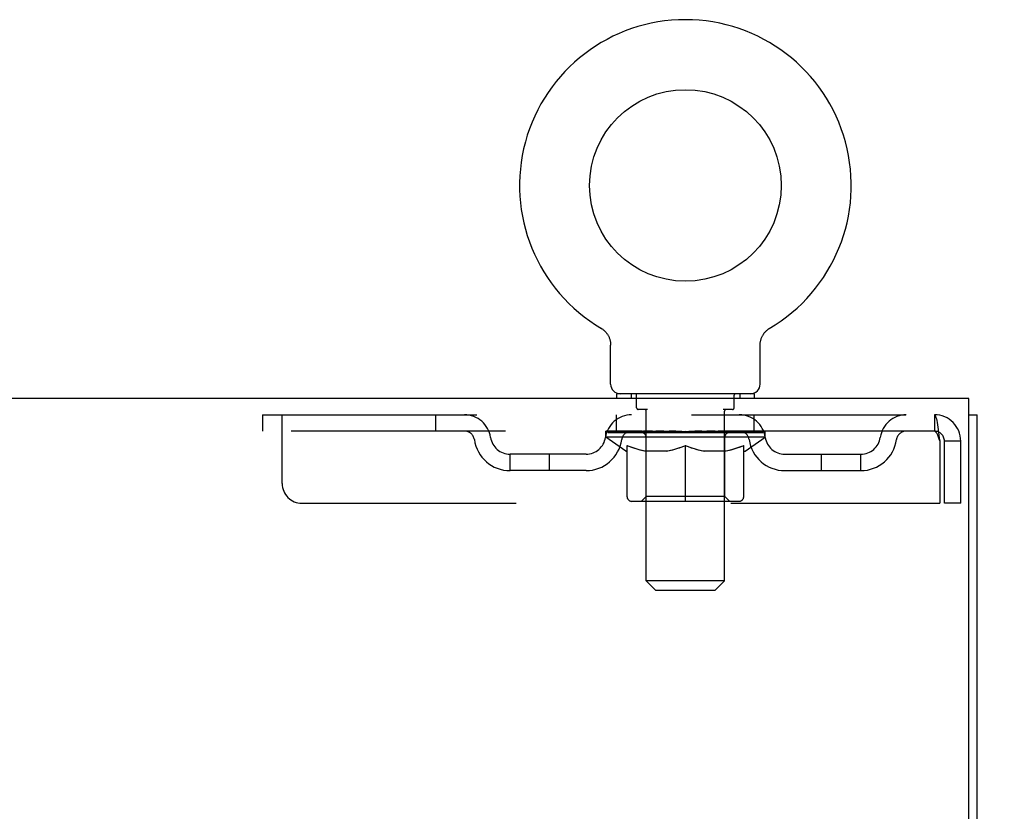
# Model space of a CAD drawing. Header units: inches. Extents: x 0 to 248, y 0 to 160.
# Tile 62 of 69: x 112.52 to 118.78, y 112.78 to 117.82. Entities that reach past the tile are written whole.
import ezdxf

# ---------------------------------------------------------------- set-up
doc = ezdxf.new("R2010")
doc.units = ezdxf.units.IN
doc.header["$LTSCALE"] = 13.627625
doc.header["$MEASUREMENT"] = 0
doc.linetypes.add('HIDDEN', pattern=[0.2, 0.1, -0.1])
doc.layers.get('0').update_dxf_attribs({"linetype": 'CONTINUOUS'})
doc.layers.add('DEFAULT_2', color=8, linetype='HIDDEN')
doc.layers.add('DIMENSIONS', color=7, linetype='CONTINUOUS')
doc.styles.get("Standard").update_dxf_attribs({"font": 'arial.ttf'})
doc.dimstyles.new('DIMSTYLE_1', dxfattribs={"dimtxt": 1.093125, "dimasz": 1.4575, "dimexe": 0.09, "dimexo": 0.07, "dimgap": 0.0375, "dimtad": 0, "dimtih": 1, "dimtoh": 1, "dimzin": 4, "dimdsep": 46, "dimtxsty": 'Standard', "dimblk": '_FILLED', "dimblk1": '_FILLED', "dimblk2": '_FILLED', "dimcen": 0.09, "dimadec": 3, "dimazin": 1, "dimtfac": 1, "dimtdec": 3, "dimtofl": 0, "dimtmove": 0, "dimatfit": 3, "dimldrblk": '_FILLED', "dimfxl": 0, "dimtolj": 1, "dimtzin": 4, "dimarcsym": 0})

# ---------------------------------------------------------------- blocks, each defined once
blk = doc.blocks.new('_FILLED')
at = {"color": 0, "linetype": 'ByBlock'}
blk.add_solid([(0, 0), (-1, 0.2), (-1, -0.2)], dxfattribs=at)
blk = doc.blocks.new('*D10')
at = {"layer": 'DIMENSIONS', "color": 2, "linetype": 'Continuous'}
for p, q in [((119.5133, 115.4094), (122.6503, 115.4094)), ((121.3386, 115.4094), (121.3386, 111.565)), ((121.3386, 105.5344), (121.3386, 109.3788)), ((118.1253, 105.5344), (122.6503, 105.5344))]:
    blk.add_line(p, q, dxfattribs=at)
at = {"layer": 'DIMENSIONS', "color": 2, "linetype": 'Continuous', "xscale": 1.4575, "yscale": 1.4575, "zscale": 1.4575}
for p, rotation in [((121.3386, 115.4094), 90), ((121.3386, 105.5344), 270)]:
    blk.add_blockref('_FILLED', p, dxfattribs=dict(at, rotation=rotation))
at = {"layer": 'DIMENSIONS', "color": 2, "linetype": 'Continuous', "insert": (121.3386, 111.0184), "char_height": 1.09312, "width": 2.970537, "attachment_point": 2, "line_spacing_factor": 0.9}
blk.add_mtext('9.88', dxfattribs=at)

msp = doc.modelspace()

# ---------------------------------------------------------------- linework, layer by layer
at = {"color": 7, "linetype": 'Continuous'}
for p, q in [((116.2148, 115.856), (116.2147, 115.8561)), ((116.2147, 115.8561), (116.2177, 115.8542)), ((116.2177, 115.8542), (116.2204, 115.8525)), ((116.2204, 115.8525), (116.222, 115.8514)), ((116.222, 115.8514), (116.2256, 115.8489)), ((116.2255, 115.8489), (116.229, 115.8462)), ((116.229, 115.8462), (116.2324, 115.8434)), ((116.2323, 115.8435), (116.2356, 115.8406)), ((116.2356, 115.8406), (116.2388, 115.8376)), ((116.2387, 115.8376), (116.2418, 115.8345)), ((116.2417, 115.8345), (116.2447, 115.8313)), ((116.2447, 115.8313), (116.2475, 115.828)), ((116.2475, 115.828), (116.2502, 115.8246)), ((116.2502, 115.8246), (116.2528, 115.8211)), ((117.2494, 115.8211), (117.252, 115.8246)), ((117.2519, 115.8246), (117.2547, 115.828)), ((117.2546, 115.828), (117.2575, 115.8313)), ((117.2575, 115.8313), (117.2604, 115.8345)), ((117.2604, 115.8345), (117.2635, 115.8376)), ((117.2634, 115.8376), (117.2666, 115.8406)), ((117.2666, 115.8406), (117.2699, 115.8435)), ((117.2698, 115.8434), (117.2732, 115.8462)), ((117.2732, 115.8462), (117.2767, 115.8489)), ((117.2766, 115.8489), (117.2801, 115.8514)), ((117.2801, 115.8514), (117.2818, 115.8525)), ((117.2802, 115.8514), (117.2817, 115.8525)), ((117.2818, 115.8525), (117.2845, 115.8542)), ((117.2845, 115.8542), (117.2874, 115.8561)), ((117.2874, 115.8561), (117.2874, 115.856)), ((116.2528, 115.8212), (116.2553, 115.8175)), ((116.2553, 115.8176), (116.2576, 115.8139)), ((116.2576, 115.8139), (116.2598, 115.8101)), ((116.2598, 115.8102), (116.2619, 115.8063)), ((116.2619, 115.8064), (116.2638, 115.8025)), ((116.2638, 115.8025), (116.2656, 115.7985)), ((116.2656, 115.7985), (116.2673, 115.7945)), ((116.2673, 115.7945), (116.2688, 115.7904)), ((116.2688, 115.7905), (116.2702, 115.7863)), ((116.2702, 115.7864), (116.2715, 115.7822)), ((117.2296, 115.778), (117.2307, 115.7822)), ((117.2307, 115.7822), (117.232, 115.7864)), ((117.232, 115.7863), (117.2334, 115.7905)), ((117.2334, 115.7904), (117.2349, 115.7945)), ((117.2349, 115.7945), (117.2366, 115.7985)), ((117.2365, 115.7985), (117.2384, 115.8025)), ((117.2384, 115.8025), (117.2403, 115.8064)), ((117.2403, 115.8063), (117.2424, 115.8102)), ((117.2424, 115.8101), (117.2446, 115.8139)), ((117.2446, 115.8139), (117.2469, 115.8176)), ((117.2469, 115.8175), (117.2494, 115.8212)), ((116.2761, 115.4994), (116.2761, 115.7485)), ((117.2261, 115.7485), (117.2262, 115.7522)), ((117.2261, 115.4994), (117.2261, 115.7485)), ((117.1886, 115.4394), (116.3136, 115.4394)), ((116.3136, 115.4394), (116.3136, 115.4094)), ((117.1886, 115.4394), (117.1886, 115.4094)), ((118.5531, 115.3054), (118.6051, 115.3054))]:
    msp.add_line(p, q, dxfattribs=at)
at = {"color": 3, "linetype": 'Continuous'}
for p, q in [((118.5531, 115.4094), (40.9071, 115.4094)), ((118.5531, 112.0734), (118.5531, 115.4094)), ((118.6051, 47.5134), (118.6051, 115.3054))]:
    msp.add_line(p, q, dxfattribs=at)
at = {"color": 7, "linetype": 'Continuous'}
for points in [[(116.2715, 115.7822), (116.2726, 115.778), (116.2735, 115.7738), (116.2743, 115.7695), (116.275, 115.7652), (116.2755, 115.7609), (116.2758, 115.7566), (116.276, 115.7522), (116.2761, 115.7485)], [(117.2262, 115.7522), (117.2264, 115.7566), (117.2267, 115.7609), (117.2272, 115.7652), (117.2279, 115.7695), (117.2287, 115.7737), (117.2296, 115.778)], [(117.2262, 115.7522), (117.2264, 115.7566), (117.2267, 115.7609), (117.2272, 115.7652), (117.2279, 115.7695)], [(116.2758, 115.7566), (116.276, 115.7522), (116.2761, 115.7485)]]:
    msp.add_lwpolyline(points, dxfattribs=at)
msp.add_circle((116.7511, 116.7634), 0.609, dxfattribs=at)
for centre, radius, start, end in [((116.7511, 116.7634), 1.054, 300.39933, 239.60066), ((116.3361, 115.4994), 0.06, 180, 270), ((117.1661, 115.4994), 0.06, 270, 360)]:
    msp.add_arc(centre, radius, start, end, dxfattribs=at)
at = {"layer": 'DEFAULT_2', "color": 8, "linetype": 'HIDDEN'}
for p, q in [((116.2147, 115.8561), (116.2147, 115.8561)), ((116.2204, 115.8525), (116.222, 115.8514)), ((117.2874, 115.8561), (117.2875, 115.8561)), ((116.4061, 115.4394), (116.4061, 115.4094)), ((116.4411, 115.3494), (116.4411, 115.4294)), ((117.0611, 115.3494), (117.0611, 115.4294)), ((117.0961, 115.4394), (117.0961, 115.4094)), ((116.5101, 115.3394), (116.4511, 115.3394)), ((116.5021, 114.2494), (116.5021, 115.3294)), ((117.0511, 115.3394), (116.992, 115.3394)), ((117.0001, 114.2494), (117.0001, 115.3294)), ((114.0636, 115.3054), (114.0636, 115.2014)), ((114.0636, 115.3054), (118.3341, 115.3054)), ((114.1886, 114.8679), (114.1886, 115.3054)), ((115.1636, 115.3054), (115.1636, 115.2014)), ((116.3136, 115.2014), (116.3136, 115.3054)), ((117.1886, 115.2014), (117.1886, 115.3054)), ((118.3341, 115.3054), (118.3341, 115.2014)), ((118.3365, 115.3043), (118.3341, 115.3054)), ((118.3341, 115.2014), (114.0636, 115.2014)), ((116.2449, 115.164), (116.2449, 115.2014)), ((116.2526, 115.1961), (116.2526, 115.2014)), ((116.2754, 115.1961), (116.2754, 115.2014)), ((116.3127, 115.1961), (116.3127, 115.2014)), ((116.3633, 115.1961), (116.3633, 115.2014)), ((116.4083, 115.1934), (116.4083, 115.198)), ((116.4257, 115.1961), (116.4257, 115.2014)), ((116.4532, 115.1934), (116.4532, 115.1992)), ((116.498, 115.1961), (116.498, 115.2014)), ((116.512, 115.1934), (116.512, 115.2001)), ((116.578, 115.1961), (116.578, 115.2014)), ((116.5828, 115.1934), (116.5828, 115.2008)), ((116.6596, 115.1958), (116.7511, 115.2014)), ((116.6632, 115.1961), (116.6632, 115.2014)), ((116.6636, 115.2013), (116.6632, 115.2014)), ((116.6636, 115.1961), (116.6636, 115.2013)), ((116.7511, 115.1961), (116.7511, 115.2014)), ((116.7806, 115.1996), (116.8426, 115.1958)), ((116.7806, 115.1958), (116.7806, 115.1996)), ((116.7976, 115.1958), (116.7976, 115.1986)), ((116.8386, 115.2013), (116.839, 115.2014)), ((116.8386, 115.1961), (116.8386, 115.2013)), ((116.839, 115.1961), (116.839, 115.2014)), ((116.9194, 115.1934), (116.9194, 115.2008)), ((116.9242, 115.1961), (116.9242, 115.2014)), ((116.9902, 115.1934), (116.9902, 115.2001)), ((117.0042, 115.1961), (117.0042, 115.2014)), ((117.049, 115.1934), (117.049, 115.1992)), ((117.0765, 115.1961), (117.0765, 115.2014)), ((117.0939, 115.1934), (117.0939, 115.198)), ((117.1389, 115.1961), (117.1389, 115.2014)), ((117.1895, 115.1961), (117.1895, 115.2014)), ((117.2268, 115.1961), (117.2268, 115.2014)), ((117.2496, 115.1961), (117.2496, 115.2014)), ((117.2573, 115.164), (117.2573, 115.2014)), ((117.2573, 115.164), (116.2449, 115.164)), ((116.3722, 115.0749), (116.2449, 115.164)), ((116.2595, 115.1934), (116.2595, 115.1961)), ((116.2595, 115.1934), (117.2427, 115.1934)), ((116.2666, 115.1934), (116.2666, 115.1961)), ((116.2673, 115.1934), (116.2673, 115.1961)), ((116.2884, 115.1934), (116.2884, 115.1961)), ((116.2899, 115.1934), (116.2899, 115.1961)), ((116.3243, 115.1934), (116.3243, 115.1961)), ((116.3264, 115.1934), (116.3264, 115.1961)), ((116.4898, 115.1958), (116.3288, 115.1958)), ((116.3644, 115.1934), (116.3644, 115.1958)), ((116.365, 115.1934), (116.365, 115.1958)), ((116.3674, 115.1934), (116.3674, 115.1958)), ((116.3731, 115.1934), (116.3731, 115.1961)), ((116.3732, 115.1934), (116.3732, 115.1958)), ((116.3759, 115.1934), (116.3759, 115.1961)), ((116.3786, 115.1934), (116.3786, 115.1966)), ((116.382, 115.1934), (116.382, 115.1958)), ((116.3934, 115.1934), (116.3934, 115.1958)), ((116.4079, 115.1934), (116.4079, 115.1958)), ((116.4245, 115.1934), (116.4245, 115.1958)), ((116.4334, 115.1934), (116.4334, 115.1961)), ((116.4368, 115.1934), (116.4368, 115.1961)), ((116.4442, 115.1934), (116.4442, 115.1958)), ((116.4656, 115.1934), (116.4656, 115.1958)), ((116.468, 115.1934), (116.468, 115.1958)), ((116.4898, 115.1934), (116.4898, 115.1958)), ((116.5433, 115.1958), (116.4938, 115.1958)), ((116.5011, 114.7869), (116.5011, 115.1616)), ((116.5034, 115.1934), (116.5034, 115.1961)), ((116.5072, 115.1934), (116.5072, 115.1961)), ((116.5153, 115.1934), (116.5153, 115.1958)), ((116.524, 115.1934), (116.524, 115.1958)), ((116.5433, 115.1934), (116.5433, 115.1958)), ((116.6032, 115.1958), (116.5559, 115.1958)), ((116.5722, 115.1934), (116.5722, 115.1958)), ((116.5809, 115.1934), (116.5809, 115.1961)), ((116.585, 115.1934), (116.585, 115.1961)), ((116.5909, 115.1934), (116.5909, 115.1961)), ((116.6032, 115.1934), (116.6032, 115.1958)), ((116.6675, 115.1958), (116.624, 115.1958)), ((116.6345, 115.1934), (116.6345, 115.1958)), ((116.6636, 115.1934), (116.6636, 115.1961)), ((116.6667, 115.1934), (116.6667, 115.1963)), ((116.6676, 115.1934), (116.6676, 115.1958)), ((116.6679, 115.1934), (116.6679, 115.1961)), ((116.7344, 115.1958), (116.6959, 115.1958)), ((116.7003, 115.1934), (116.7003, 115.1958)), ((116.7344, 115.1934), (116.7344, 115.1958)), ((116.7491, 115.1961), (116.7489, 115.1961)), ((116.7489, 115.1934), (116.7489, 115.1961)), ((116.7491, 115.1934), (116.7491, 115.1961)), ((116.7531, 115.1934), (116.7531, 115.1961)), ((116.7531, 115.1961), (116.7533, 115.1961)), ((116.7533, 115.1934), (116.7533, 115.1961)), ((116.7547, 115.1958), (116.8063, 115.1958)), ((116.7677, 115.1934), (116.7677, 115.1958)), ((116.8019, 115.1934), (116.8019, 115.1958)), ((116.8343, 115.1934), (116.8343, 115.1961)), ((116.8346, 115.1934), (116.8346, 115.1958)), ((116.8347, 115.1958), (116.8782, 115.1958)), ((116.8355, 115.1934), (116.8355, 115.1963)), ((116.8386, 115.1934), (116.8386, 115.1961)), ((116.8677, 115.1934), (116.8677, 115.1958)), ((116.899, 115.1958), (116.9463, 115.1958)), ((116.899, 115.1934), (116.899, 115.1958)), ((116.9112, 115.1934), (116.9112, 115.1961)), ((116.9172, 115.1934), (116.9172, 115.1961)), ((116.9213, 115.1934), (116.9213, 115.1961)), ((116.93, 115.1934), (116.93, 115.1958)), ((116.9589, 115.1958), (117.0084, 115.1958)), ((116.9589, 115.1934), (116.9589, 115.1958)), ((116.9782, 115.1934), (116.9782, 115.1958)), ((116.9869, 115.1934), (116.9869, 115.1958)), ((116.995, 115.1934), (116.995, 115.1961)), ((116.9988, 115.1934), (116.9988, 115.1961)), ((117.0011, 114.7869), (117.0011, 115.1616)), ((117.0124, 115.1958), (117.1734, 115.1958)), ((117.0124, 115.1934), (117.0124, 115.1958)), ((117.0342, 115.1934), (117.0342, 115.1958)), ((117.0366, 115.1934), (117.0366, 115.1958)), ((117.058, 115.1934), (117.058, 115.1958)), ((117.0654, 115.1934), (117.0654, 115.1961)), ((117.0687, 115.1934), (117.0687, 115.1961)), ((117.0776, 115.1934), (117.0776, 115.1958)), ((117.0943, 115.1934), (117.0943, 115.1958)), ((117.1088, 115.1934), (117.1088, 115.1958)), ((117.1202, 115.1934), (117.1202, 115.1958)), ((117.1236, 115.1934), (117.1236, 115.1966)), ((117.1263, 115.1934), (117.1263, 115.1961)), ((117.129, 115.1934), (117.129, 115.1958)), ((117.1291, 115.1934), (117.1291, 115.1961)), ((117.13, 115.0749), (117.2573, 115.164)), ((117.1348, 115.1934), (117.1348, 115.1958)), ((117.1372, 115.1934), (117.1372, 115.1958)), ((117.1378, 115.1934), (117.1378, 115.1958)), ((117.1757, 115.1934), (117.1757, 115.1961)), ((117.1779, 115.1934), (117.1779, 115.1961)), ((117.2123, 115.1934), (117.2123, 115.1961)), ((117.2138, 115.1934), (117.2138, 115.1961)), ((117.2348, 115.1934), (117.2348, 115.1961)), ((117.2356, 115.1934), (117.2356, 115.1961)), ((117.2427, 115.1934), (117.2427, 115.1961)), ((118.3671, 115.1384), (118.3671, 114.7429)), ((118.5011, 115.1384), (118.3971, 115.1384)), ((118.3971, 114.7429), (118.3971, 115.1384)), ((118.5011, 114.7429), (118.5011, 115.1384)), ((116.3722, 115.0749), (116.3806, 115.0749)), ((116.3806, 114.7847), (116.3806, 115.1095)), ((116.6382, 115.0749), (116.4944, 115.0749)), ((116.7511, 114.7551), (116.7511, 115.1098)), ((117.0078, 115.0749), (116.864, 115.0749)), ((117.1216, 114.7847), (117.1216, 115.1095)), ((117.1216, 115.0749), (117.13, 115.0749)), ((116.1195, 115.0544), (115.6365, 115.0544)), ((115.6365, 114.9504), (115.6365, 115.0544)), ((115.8865, 114.9504), (115.8865, 115.0544)), ((117.3827, 115.0544), (117.8657, 115.0544)), ((117.6157, 114.9504), (117.6157, 115.0544)), ((117.8657, 114.9504), (117.8657, 115.0544)), ((116.1195, 114.9504), (115.6365, 114.9504)), ((117.3827, 114.9504), (117.8657, 114.9504)), ((116.5011, 114.7869), (116.4693, 114.7551)), ((117.0011, 114.7869), (116.5011, 114.7869)), ((117.0011, 114.7869), (117.0329, 114.7551)), ((114.3136, 114.7429), (118.3671, 114.7429)), ((117.092, 114.7551), (116.4102, 114.7551)), ((118.5011, 114.7429), (118.3971, 114.7429)), ((117.0001, 114.2494), (116.5021, 114.2494)), ((116.5621, 114.1894), (116.5021, 114.2494)), ((116.9401, 114.1894), (117.0001, 114.2494)), ((116.5621, 114.1894), (116.9401, 114.1894))]:
    msp.add_line(p, q, dxfattribs=at)
for points in [[(118.3365, 115.3043), (118.3388, 115.3012), (118.3412, 115.296), (118.3435, 115.2888), (118.3459, 115.2798), (118.3482, 115.2689), (118.3506, 115.2565), (118.353, 115.2425), (118.3553, 115.2272), (118.3577, 115.2108), (118.36, 115.1935), (118.3624, 115.1755), (118.3647, 115.1571), (118.3671, 115.1384)], [(118.3412, 115.1978), (118.3388, 115.1998), (118.3365, 115.201), (118.3341, 115.2014)], [(118.3412, 115.1978), (118.3435, 115.1951), (118.3459, 115.1917), (118.3482, 115.1876), (118.3506, 115.1829), (118.353, 115.1777), (118.3553, 115.1719), (118.3577, 115.1657), (118.36, 115.1592), (118.3624, 115.1524), (118.3647, 115.1454), (118.3671, 115.1384)], [(116.3806, 115.1095), (116.4012, 115.1015), (116.4215, 115.0944), (116.4415, 115.0882), (116.4612, 115.0829), (116.4809, 115.0785), (116.5004, 115.0749)], [(116.4944, 115.0749), (116.4757, 115.0786), (116.4569, 115.0831), (116.4381, 115.0884), (116.4192, 115.0944), (116.4, 115.1012), (116.3806, 115.1088)], [(116.6304, 115.0749), (116.6503, 115.0785), (116.6702, 115.0831), (116.6901, 115.0885), (116.7102, 115.0947), (116.7305, 115.1019), (116.7511, 115.1098)], [(116.7511, 115.1085), (116.7317, 115.1009), (116.7125, 115.0942), (116.6937, 115.0882), (116.6751, 115.083), (116.6566, 115.0785), (116.6382, 115.0749)], [(116.7511, 115.1098), (116.7719, 115.1018), (116.7923, 115.0946), (116.8124, 115.0884), (116.8323, 115.083), (116.8521, 115.0785), (116.8718, 115.0749)], [(116.864, 115.0749), (116.8454, 115.0786), (116.8268, 115.083), (116.8082, 115.0883), (116.7894, 115.0942), (116.7703, 115.101), (116.7511, 115.1085)], [(117.0018, 115.0749), (117.0215, 115.0785), (117.0413, 115.083), (117.0611, 115.0883), (117.081, 115.0945), (117.1012, 115.1016), (117.1216, 115.1095)], [(117.1216, 115.1088), (117.102, 115.1012), (117.0827, 115.0943), (117.0638, 115.0883), (117.045, 115.083), (117.0264, 115.0786), (117.0078, 115.0749)]]:
    msp.add_lwpolyline(points, dxfattribs=at)
for centre, radius, start, end in [((116.4311, 115.4294), 0.01, 0, 90), ((117.0711, 115.4294), 0.01, 90, 180), ((116.4511, 115.3494), 0.01, 180, 270), ((116.4921, 115.3294), 0.01, 0, 90), ((117.0101, 115.3294), 0.01, 90, 180), ((117.0511, 115.3494), 0.01, 270, 360), ((115.3474, 115.1384), 0.167, 8.07163, 90), ((116.4086, 115.1384), 0.167, 90, 171.92837), ((117.0936, 115.1384), 0.167, 8.07163, 90), ((118.1548, 115.1384), 0.167, 90, 171.92837), ((118.3341, 115.1384), 0.167, 0, 90), ((115.3479, 115.1389), 0.0625, 7.98631, 90), ((116.4082, 115.1389), 0.0625, 90, 172.01369), ((117.094, 115.1389), 0.0625, 7.98631, 90), ((118.1543, 115.1389), 0.0625, 90, 172.01369), ((118.3341, 115.1384), 0.063, 0, 90), ((115.6365, 115.1794), 0.229, 187.98631, 270), ((115.6365, 115.1794), 0.125, 188.07163, 270), ((116.1195, 115.1794), 0.125, 270, 351.92837), ((116.1195, 115.1794), 0.229, 270, 352.01369), ((116.4693, 115.1616), 0.0318, 0, 90), ((117.0329, 115.1616), 0.0318, 90, 180), ((117.3827, 115.1794), 0.229, 187.98631, 270), ((117.3827, 115.1794), 0.125, 188.07163, 270), ((117.8657, 115.1794), 0.125, 270, 351.92837), ((117.8657, 115.1794), 0.229, 270, 352.01369), ((114.3136, 114.8679), 0.125, 180, 270), ((116.4102, 114.7847), 0.0296, 180, 270), ((117.092, 114.7847), 0.0296, 270, 360)]:
    msp.add_arc(centre, radius, start, end, dxfattribs=at)
for centre, major_axis, ratio, start_param, end_param in [((116.7511, 115.2014), (0.5062, 0.0053), 0.05963, 2.96643, 3.140963), ((116.229, 115.1918), (0.1584, 0), 0.060556, 0.430652, 1.470503), ((116.7511, 115.2014), (0.5062, 0), 0.060556, -3.141593, -2.96706), ((116.7511, 115.2014), (0.5062, 0.0105), 0.05688, 2.791345, 2.965878), ((116.2096, 115.1918), (0.1584, 0.0017), 0.05963, 0.25549, 1.295341), ((116.2643, 115.1918), (0.1584, -0.0017), 0.05963, 0.605815, 1.645666), ((116.7511, 115.2014), (0.5062, -0.0053), 0.05963, -2.96643, -2.791898), ((116.7511, 115.2014), (0.5062, 0.0154), 0.052395, 2.616403, 2.790936), ((116.2066, 115.1918), (0.1584, 0.0033), 0.05688, 0.080405, 1.120256), ((116.3144, 115.1918), (0.1584, -0.0033), 0.05688, 0.7809, 1.820751), ((116.7511, 115.2014), (0.5062, -0.0105), 0.05688, -2.791345, -2.616812), ((116.7511, 115.2014), (0.5062, 0.0197), 0.046319, 2.441654, 2.616187), ((116.3778, 115.1918), (0.1584, -0.0048), 0.052395, 0.955842, 1.995693), ((116.2202, 115.1918), (0.1584, 0.0048), 0.052395, -0.094537, 0.945314), ((116.7511, 115.2014), (0.5062, -0.0154), 0.052395, -2.616403, -2.44187), ((116.7511, 115.2014), (0.5062, 0.0235), 0.038841, 2.267123, 2.441656), ((116.4525, 115.1918), (0.1584, -0.0062), 0.046319, 1.130591, 2.170442), ((116.2499, 115.1918), (0.1584, 0.0062), 0.046319, -0.269286, 0.770565), ((116.7511, 115.2014), (0.5062, -0.0197), 0.046319, -2.441654, -2.267121), ((116.7511, 115.2014), (0.5062, 0.0266), 0.030195, 2.09281, 2.267343), ((116.5362, 115.1918), (0.1584, -0.0074), 0.038841, 1.305122, 2.344973), ((116.2948, 115.1918), (0.1584, 0.0074), 0.038841, -0.443817, 0.596034), ((116.7511, 115.2014), (0.5062, -0.0235), 0.038841, -2.267123, -2.092591), ((116.3536, 115.1918), (0.1584, 0.0083), 0.030195, -0.61813, 0.421721), ((116.7511, 115.2014), (0.5062, 0.0288), 0.020645, 1.918687, 2.09322), ((116.6265, 115.1918), (0.1584, -0.0083), 0.030195, 1.479435, 2.519286), ((116.7511, 115.2014), (0.5062, -0.0266), 0.030195, -2.09281, -1.918277), ((116.4245, 115.1918), (0.1584, 0.009), 0.020645, -0.792253, 0.247598), ((116.7511, 115.2014), (0.5062, 0.0302), 0.010478, 1.744704, 1.919237), ((116.7206, 115.1918), (0.1584, -0.009), 0.020645, 1.653558, 2.693409), ((116.7511, 115.2014), (0.5062, -0.0288), 0.020645, -1.918687, -1.744154), ((116.5052, 115.1918), (0.1584, 0.0094), 0.010478, -0.966236, -0.000846), ((116.8156, 115.1918), (0.1584, -0.0094), 0.010478, 1.827541, 2.867392), ((116.7511, 115.2014), (0.5062, -0.0302), 0.010478, -1.744704, -1.563007), ((116.6866, 115.1918), (0.1584, 0.0094), 0.010478, 0.274201, 1.314052), ((116.7511, 115.2014), (0.5062, 0.0302), 0.010478, -1.571421, -1.396888), ((116.7816, 115.1918), (0.1584, 0.009), 0.020645, 0.448184, 1.488034), ((116.9969, 115.1918), (0.1584, -0.0094), 0.010478, -3.140747, -2.175357), ((116.7511, 115.2014), (0.5062, 0.0288), 0.020645, -1.397439, -1.222906), ((116.7511, 115.2014), (0.5062, -0.0302), 0.010478, 1.222355, 1.396888), ((116.8756, 115.1918), (0.1584, 0.0083), 0.030195, 0.622307, 1.662158), ((117.0777, 115.1918), (0.1584, -0.009), 0.020645, 2.893995, 3.933846), ((116.9659, 115.1918), (0.1584, 0.0074), 0.038841, 0.79662, 1.836471), ((116.7511, 115.2014), (0.5062, 0.0266), 0.030195, -1.223315, -1.048783), ((116.7511, 115.2014), (0.5062, -0.0288), 0.020645, 1.048373, 1.222906), ((117.1486, 115.1918), (0.1584, -0.0083), 0.030195, 2.719872, 3.759723), ((117.0497, 115.1918), (0.1584, 0.0062), 0.046319, 0.971151, 2.011002), ((116.7511, 115.2014), (0.5062, 0.0235), 0.038841, -1.049002, -0.874469), ((116.7511, 115.2014), (0.5062, -0.0266), 0.030195, 0.87425, 1.048783), ((117.1244, 115.1918), (0.1584, 0.0048), 0.052395, 1.1459, 2.185751), ((117.2074, 115.1918), (0.1584, -0.0074), 0.038841, 2.545558, 3.585409), ((117.1878, 115.1918), (0.1584, 0.0033), 0.05688, 1.320842, 2.360692), ((116.7511, 115.2014), (0.5062, 0.0197), 0.046319, -0.874471, -0.699939), ((116.7511, 115.2014), (0.5062, -0.0235), 0.038841, 0.699936, 0.874469), ((117.2523, 115.1918), (0.1584, -0.0062), 0.046319, 2.371028, 3.410879), ((117.2379, 115.1918), (0.1584, 0.0017), 0.05963, 1.495927, 2.535778), ((117.282, 115.1918), (0.1584, -0.0048), 0.052395, 2.196279, 3.23613), ((117.2732, 115.1918), (0.1584, 0), 0.060556, 1.671089, 2.71094), ((117.2956, 115.1918), (0.1584, -0.0033), 0.05688, 2.021337, 3.061188), ((116.7511, 115.2014), (0.5062, 0.0154), 0.052395, -0.699723, -0.52519), ((116.7511, 115.2014), (0.5062, -0.0197), 0.046319, 0.525406, 0.699939), ((117.2926, 115.1918), (0.1584, -0.0017), 0.05963, 1.846251, 2.886102), ((116.7511, 115.2014), (0.5062, 0.0105), 0.05688, -0.524781, -0.350248), ((116.7511, 115.2014), (0.5062, -0.0154), 0.052395, 0.350657, 0.52519), ((116.7511, 115.2014), (0.5062, 0.0053), 0.05963, -0.349695, -0.175162), ((116.7511, 115.2014), (0.5062, -0.0105), 0.05688, 0.175715, 0.350248), ((116.7511, 115.2014), (0.5062, 0), 0.060556, -0.174533, 0), ((116.7511, 115.2014), (0.5062, -0.0053), 0.05963, 0.000629, 0.175162), ((116.229, 115.1865), (0.1584, 0.0017), 0.05963, 1.376596, 1.469874), ((116.2643, 115.1865), (0.1584, 0), 0.060556, 1.551758, 1.645036), ((116.2096, 115.1865), (0.1584, 0.0033), 0.05688, 1.20151, 1.294789), ((116.2653, 115.1883), (0.1313, 0.0014), 0.05963, 1.065228, 1.614276), ((116.2495, 115.1883), (0.1313, 0.0027), 0.05688, 0.890143, 1.43919), ((116.2958, 115.1883), (0.1313, 0), 0.060556, 1.240391, 1.789438), ((116.3144, 115.1865), (0.1584, -0.0017), 0.05963, 1.72692, 1.820198), ((116.2066, 115.1865), (0.1584, 0.0048), 0.052395, 1.026568, 1.119847), ((116.249, 115.1883), (0.1313, 0.004), 0.052395, 0.715201, 1.264248), ((116.3402, 115.1883), (0.1313, -0.0014), 0.05963, 1.415553, 1.9646), ((116.3778, 115.1865), (0.1584, -0.0033), 0.05688, 1.902006, 1.995284), ((116.2202, 115.1865), (0.1584, 0.0062), 0.046319, 0.851819, 0.945098), ((116.2637, 115.1883), (0.1313, 0.0051), 0.046319, 0.540452, 1.089499), ((116.3971, 115.1883), (0.1313, -0.0027), 0.05688, 1.590638, 2.139686), ((116.4525, 115.1865), (0.1584, -0.0048), 0.052395, 2.076947, 2.170226), ((116.2499, 115.1865), (0.1584, 0.0074), 0.038841, 0.677289, 0.770567), ((116.2932, 115.1883), (0.1313, 0.0061), 0.038841, 0.365921, 0.914969), ((116.4647, 115.1883), (0.1313, -0.004), 0.052395, 1.76558, 2.314627), ((116.5362, 115.1865), (0.1584, -0.0062), 0.046319, 2.251696, 2.344975), ((116.2948, 115.1865), (0.1584, 0.0083), 0.030195, 0.502975, 0.596254), ((116.3367, 115.1883), (0.1313, 0.0069), 0.030195, 0.191608, 0.740655), ((116.541, 115.1883), (0.1313, -0.0051), 0.046319, 1.940329, 2.489376), ((116.6265, 115.1865), (0.1584, -0.0074), 0.038841, 2.426227, 2.519505), ((116.3536, 115.1865), (0.1584, 0.009), 0.020645, 0.328852, 0.422131), ((116.3927, 115.1883), (0.1313, 0.0075), 0.020645, 0.017485, 0.566532), ((116.6237, 115.1883), (0.1313, -0.0061), 0.038841, 2.11486, 2.663907), ((116.7206, 115.1865), (0.1584, -0.0083), 0.030195, 2.60054, 2.693819), ((116.4245, 115.1865), (0.1584, 0.0094), 0.010478, 0.154869, 0.248148), ((116.4596, 115.1883), (0.1313, 0.0078), 0.010478, 6.126688, 6.675735), ((116.7103, 115.1883), (0.1313, -0.0069), 0.030195, 2.289173, 2.83822), ((116.8156, 115.1865), (0.1584, -0.009), 0.020645, 2.774664, 2.867942), ((116.7981, 115.1883), (0.1313, -0.0075), 0.020645, 2.463296, 3.012344), ((116.6177, 115.1883), (0.1313, 0.0078), 0.010478, -0.000483, 0.504314), ((116.5935, 115.1865), (0.1584, 0.0094), 0.010478, 0.099668, 0.192946), ((116.8845, 115.1883), (0.1313, -0.0078), 0.010478, 2.637279, 3.14189), ((116.9087, 115.1865), (0.1584, -0.0094), 0.010478, 2.74231, 2.948646), ((116.7041, 115.1883), (0.1313, 0.0075), 0.020645, 0.129249, 0.678296), ((116.6866, 115.1865), (0.1584, 0.009), 0.020645, 0.273651, 0.366929), ((116.7919, 115.1883), (0.1313, 0.0069), 0.030195, 0.303372, 0.852419), ((117.0426, 115.1883), (0.1313, -0.0078), 0.010478, 2.749043, 3.29809), ((116.7816, 115.1865), (0.1584, 0.0083), 0.030195, 0.447774, 0.541052), ((117.0777, 115.1865), (0.1584, -0.0094), 0.010478, 2.893445, 2.986723), ((116.8785, 115.1883), (0.1313, 0.0061), 0.038841, 0.477686, 1.026733), ((117.1095, 115.1883), (0.1313, -0.0075), 0.020645, 2.57506, 3.124108), ((116.8756, 115.1865), (0.1584, 0.0074), 0.038841, 0.622087, 0.715366), ((117.1486, 115.1865), (0.1584, -0.009), 0.020645, 2.719462, 2.812741), ((116.9612, 115.1883), (0.1313, 0.0051), 0.046319, 0.652216, 1.201263), ((117.1655, 115.1883), (0.1313, -0.0069), 0.030195, 2.400937, 2.949985), ((117.0375, 115.1883), (0.1313, 0.004), 0.052395, 0.826965, 1.376012), ((116.9659, 115.1865), (0.1584, 0.0062), 0.046319, 0.796618, 0.889896), ((117.2074, 115.1865), (0.1584, -0.0083), 0.030195, 2.545339, 2.638617), ((117.209, 115.1883), (0.1313, -0.0061), 0.038841, 2.226624, 2.775671), ((117.1051, 115.1883), (0.1313, 0.0027), 0.05688, 1.001907, 1.550954), ((117.2385, 115.1883), (0.1313, -0.0051), 0.046319, 2.052093, 2.601141), ((117.0497, 115.1865), (0.1584, 0.0048), 0.052395, 0.971367, 1.064645), ((117.2523, 115.1865), (0.1584, -0.0074), 0.038841, 2.371026, 2.464304), ((117.162, 115.1883), (0.1313, 0.0014), 0.05963, 1.176993, 1.72604), ((117.2532, 115.1883), (0.1313, -0.004), 0.052395, 1.877344, 2.426392), ((117.2064, 115.1883), (0.1313, 0), 0.060556, 1.352155, 1.901202), ((117.2527, 115.1883), (0.1313, -0.0027), 0.05688, 1.702402, 2.25145), ((117.2369, 115.1883), (0.1313, -0.0014), 0.05963, 1.527317, 2.076364), ((117.1244, 115.1865), (0.1584, 0.0033), 0.05688, 1.146309, 1.239587), ((117.282, 115.1865), (0.1584, -0.0062), 0.046319, 2.196495, 2.289773), ((117.1878, 115.1865), (0.1584, 0.0017), 0.05963, 1.321394, 1.414673), ((117.2956, 115.1865), (0.1584, -0.0048), 0.052395, 2.021746, 2.115024), ((117.2379, 115.1865), (0.1584, 0), 0.060556, 1.496556, 1.589835), ((117.2926, 115.1865), (0.1584, -0.0033), 0.05688, 1.846804, 1.940083), ((117.2732, 115.1865), (0.1584, -0.0017), 0.05963, 1.671719, 1.764997)]:
    msp.add_ellipse(centre, major_axis=major_axis, ratio=ratio, start_param=start_param, end_param=end_param, dxfattribs=at)

# ---------------------------------------------------------------- dimensions: what is measured, and where the dimension line sits
at = {"layer": 'DIMENSIONS', "color": 2, "linetype": 'Continuous'}
dim = msp.add_linear_dim(base=(121.3385774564, 105.5343795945), p1=(119.4433457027, 115.4093795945), p2=(118.0553457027, 105.5343795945), angle=270, dimstyle='DIMSTYLE_1', dxfattribs=at)
dim.commit()
dim.dimension.update_dxf_attribs({"geometry": '*D10', "text_midpoint": (121.3330953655, 110.465787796), "dimtype": 160})

doc.saveas('drawing.dxf')
